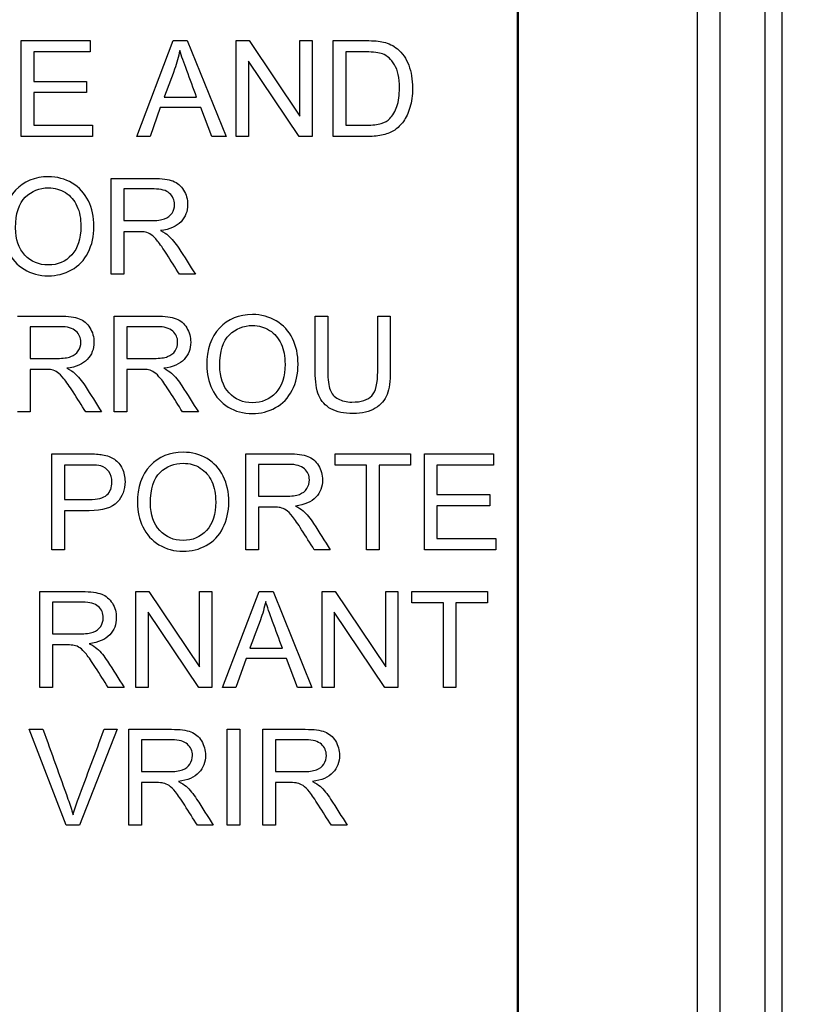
# Model space of a CAD drawing. Header units: inches. Extents: x 1 to 240, y -1 to 159.
# Tile 42 of 108: x 78.982 to 79.79, y 86.818 to 87.812. Entities that reach past the tile are written whole.
import ezdxf
from ezdxf.enums import TextEntityAlignment as Align
from ezdxf.lldxf.tags import DXFTag

# ---------------------------------------------------------------- set-up
doc = ezdxf.new("R2010")
doc.units = ezdxf.units.IN
doc.header["$MEASUREMENT"] = 0
for name, color, linetype in [('COM70219', 7, 'Continuous'), ('Default', 7, 'Continuous'), ('LAB20180', 7, 'Continuous')]:
    doc.layers.add(name, color=color, linetype=linetype)
doc.styles.add('SEACAD_Times_New_Roman', font='times.ttf')
tags = doc.linetypes.add('HIDDEN2', pattern=[0.1875, 0.125, -0.0625]).pattern_tags.tags
tags[6:7] = [DXFTag(74, 4), DXFTag(75, 0), DXFTag(340, '0'), DXFTag(46, 0.0), DXFTag(50, 0.0), DXFTag(44, 0.0), DXFTag(45, 0.0)]
tags[4:5] = [DXFTag(74, 4), DXFTag(75, 0), DXFTag(340, '0'), DXFTag(46, 0.0), DXFTag(50, 0.0), DXFTag(44, 0.0), DXFTag(45, 0.0)]
doc.dimstyles.new('HAMMOND_(STH_-_240x160)', dxfattribs={"dimtxt": 1, "dimasz": 1.25, "dimexe": 0.5, "dimexo": 0.5, "dimgap": 0.25, "dimtad": 0, "dimtih": 1, "dimtoh": 1, "dimzin": 0, "dimdsep": 46, "dimtxsty": 'SEACAD_Times_New_Roman', "dimblk1": '_SE_FILLED', "dimblk2": '_SE_FILLED', "dimsah": 1, "dimcen": 0.5, "dimadec": 0, "dimazin": 0, "dimtfac": 0.8, "dimtofl": 0, "dimtmove": 0, "dimatfit": 3, "dimfxl": 1, "dimtolj": 1, "dimtzin": 0, "dimarcsym": 0})

# ---------------------------------------------------------------- blocks, each defined once
blk = doc.blocks.new('SE')
at = {"layer": 'COM70219', "color": 7, "linetype": 'HIDDEN2'}
for p, q in [((79.48479, 63.60299), (79.48479, 102.47299)), ((79.48579, 63.60299), (79.48579, 102.47299)), ((79.73479, 63.60299), (79.73479, 102.47299))]:
    blk.add_line(p, q, dxfattribs=at)
at = {"layer": 'LAB20180', "color": 7, "linetype": 'Continuous'}
for p, q in [((79.75179, 85.03799), (79.75179, 88.78799)), ((79.66629, 85.22596), (79.66629, 88.60003)), ((79.68929, 85.22596), (79.68929, 88.60003)), ((78.98374, 87.69378), (78.98374, 87.79056)), ((78.98374, 87.79056), (79.05348, 87.79056)), ((79.05348, 87.79056), (79.05348, 87.77922)), ((79.10048, 87.69378), (79.13738, 87.79056)), ((79.13738, 87.79056), (79.15148, 87.79056)), ((79.15148, 87.79056), (79.19076, 87.69378)), ((79.20093, 87.69378), (79.20093, 87.79056)), ((79.20093, 87.79056), (79.21407, 87.79056)), ((79.21407, 87.79056), (79.2652, 87.71445)), ((79.2652, 87.71445), (79.2652, 87.79056)), ((79.2652, 87.79056), (79.2775, 87.79056)), ((79.2775, 87.79056), (79.2775, 87.69378)), ((79.29881, 87.69378), (79.29881, 87.79056)), ((79.05348, 87.77922), (78.99649, 87.77922)), ((78.99649, 87.77922), (78.99649, 87.74941)), ((79.31156, 87.77922), (79.31156, 87.70517)), ((79.26436, 87.69378), (79.21317, 87.76989)), ((79.21317, 87.76989), (79.21317, 87.69378)), ((78.99649, 87.74941), (79.04987, 87.74941)), ((79.04987, 87.74941), (79.04987, 87.73808)), ((79.04987, 87.73808), (78.99649, 87.73808)), ((78.99649, 87.73808), (78.99649, 87.70517)), ((79.12817, 87.73357), (79.16095, 87.73357)), ((79.12431, 87.72308), (79.11394, 87.69378)), ((79.16507, 87.72308), (79.12431, 87.72308)), ((79.17614, 87.69378), (79.16507, 87.72308)), ((78.99649, 87.70517), (79.0558, 87.70517)), ((79.0558, 87.70517), (79.0558, 87.69378)), ((79.0558, 87.69378), (78.98374, 87.69378)), ((79.11394, 87.69378), (79.10048, 87.69378)), ((79.19076, 87.69378), (79.17614, 87.69378)), ((79.21317, 87.69378), (79.20093, 87.69378)), ((79.2775, 87.69378), (79.26436, 87.69378)), ((79.0746, 87.55476), (79.0746, 87.65154)), ((79.08735, 87.64085), (79.08735, 87.60885)), ((79.08735, 87.59771), (79.08735, 87.55476)), ((79.08735, 87.55476), (79.0746, 87.55476)), ((79.15966, 87.55476), (79.14363, 87.55476)), ((79.07772, 87.41574), (79.07772, 87.51252)), ((79.28055, 87.51252), (79.2933, 87.51252)), ((79.34372, 87.51252), (79.35641, 87.51252)), ((78.99279, 87.50183), (78.99279, 87.46977)), ((79.09047, 87.50183), (79.09047, 87.46977)), ((78.99279, 87.45869), (78.99279, 87.41574)), ((79.09047, 87.45869), (79.09047, 87.41574)), ((78.99279, 87.41574), (78.98004, 87.41574)), ((79.0651, 87.41574), (79.04907, 87.41574)), ((79.09047, 87.41574), (79.07772, 87.41574)), ((79.16278, 87.41574), (79.14675, 87.41574)), ((79.01484, 87.27672), (79.01484, 87.3735)), ((79.21066, 87.27672), (79.21066, 87.3735)), ((79.30061, 87.36211), (79.30061, 87.3735)), ((79.30061, 87.3735), (79.37692, 87.3735)), ((79.37692, 87.3735), (79.37692, 87.36211)), ((79.39083, 87.27672), (79.39083, 87.3735)), ((79.39083, 87.3735), (79.46056, 87.3735)), ((79.46056, 87.3735), (79.46056, 87.36211)), ((79.02759, 87.36211), (79.02759, 87.32733)), ((79.22341, 87.36281), (79.22341, 87.33075)), ((79.33242, 87.36211), (79.30061, 87.36211)), ((79.33242, 87.27672), (79.33242, 87.36211)), ((79.37692, 87.36211), (79.34517, 87.36211)), ((79.34517, 87.36211), (79.34517, 87.27672)), ((79.46056, 87.36211), (79.40351, 87.36211)), ((79.40351, 87.36211), (79.40351, 87.33236)), ((79.40351, 87.33236), (79.45689, 87.33236)), ((79.45689, 87.33236), (79.45689, 87.32102)), ((79.02759, 87.316), (79.02759, 87.27672)), ((79.22341, 87.31961), (79.22341, 87.27672)), ((79.45689, 87.32102), (79.40351, 87.32102)), ((79.40351, 87.32102), (79.40351, 87.28806)), ((79.40351, 87.28806), (79.46281, 87.28806)), ((79.46281, 87.28806), (79.46281, 87.27672)), ((79.02759, 87.27672), (79.01484, 87.27672)), ((79.22341, 87.27672), (79.21066, 87.27672)), ((79.29572, 87.27672), (79.27969, 87.27672)), ((79.34517, 87.27672), (79.33242, 87.27672)), ((79.46281, 87.27672), (79.39083, 87.27672)), ((79.00267, 87.1377), (79.00267, 87.23442)), ((79.09965, 87.1377), (79.09965, 87.23442)), ((79.09965, 87.23442), (79.11278, 87.23442)), ((79.11278, 87.23442), (79.16391, 87.15837)), ((79.16391, 87.15837), (79.16391, 87.23442)), ((79.16391, 87.23442), (79.17621, 87.23442)), ((79.17621, 87.23442), (79.17621, 87.1377)), ((79.18703, 87.1377), (79.22399, 87.23442)), ((79.22399, 87.23442), (79.23809, 87.23442)), ((79.23809, 87.23442), (79.2773, 87.1377)), ((79.28748, 87.1377), (79.28748, 87.23442)), ((79.28748, 87.23442), (79.30061, 87.23442)), ((79.30061, 87.23442), (79.3518, 87.15837)), ((79.3518, 87.15837), (79.3518, 87.23442)), ((79.3518, 87.23442), (79.36404, 87.23442)), ((79.36404, 87.23442), (79.36404, 87.1377)), ((79.37814, 87.22309), (79.37814, 87.23442)), ((79.37814, 87.23442), (79.45444, 87.23442)), ((79.45444, 87.23442), (79.45444, 87.22309)), ((79.01536, 87.2238), (79.01536, 87.19173)), ((79.40995, 87.22309), (79.37814, 87.22309)), ((79.40995, 87.1377), (79.40995, 87.22309)), ((79.45444, 87.22309), (79.42263, 87.22309)), ((79.42263, 87.22309), (79.42263, 87.1377)), ((79.16307, 87.1377), (79.11195, 87.21375)), ((79.11195, 87.21375), (79.11195, 87.1377)), ((79.3509, 87.1377), (79.29978, 87.21375)), ((79.29978, 87.21375), (79.29978, 87.1377)), ((79.01536, 87.18059), (79.01536, 87.1377)), ((79.21478, 87.17743), (79.24755, 87.17743)), ((79.21092, 87.167), (79.20048, 87.1377)), ((79.25168, 87.167), (79.21092, 87.167)), ((79.26275, 87.1377), (79.25168, 87.167)), ((79.01536, 87.1377), (79.00267, 87.1377)), ((79.08773, 87.1377), (79.0717, 87.1377)), ((79.11195, 87.1377), (79.09965, 87.1377)), ((79.17621, 87.1377), (79.16307, 87.1377)), ((79.20048, 87.1377), (79.18703, 87.1377)), ((79.2773, 87.1377), (79.26275, 87.1377)), ((79.29978, 87.1377), (79.28748, 87.1377)), ((79.36404, 87.1377), (79.3509, 87.1377)), ((79.42263, 87.1377), (79.40995, 87.1377)), ((79.0294, 86.99862), (78.99205, 87.0954)), ((78.99205, 87.0954), (79.00589, 87.0954)), ((79.08072, 87.0954), (79.04279, 86.99862)), ((79.06764, 87.0954), (79.08072, 87.0954)), ((79.09263, 86.99862), (79.09263, 87.0954)), ((79.19192, 86.99862), (79.19192, 87.0954)), ((79.19192, 87.0954), (79.20467, 87.0954)), ((79.20467, 87.0954), (79.20467, 86.99862)), ((79.22779, 86.99862), (79.22779, 87.0954)), ((79.10538, 87.08471), (79.10538, 87.05271)), ((79.24054, 87.08471), (79.24054, 87.05271)), ((79.10538, 87.04157), (79.10538, 86.99862)), ((79.24054, 87.04157), (79.24054, 86.99862)), ((79.04279, 86.99862), (79.0294, 86.99862)), ((79.10538, 86.99862), (79.09263, 86.99862)), ((79.17769, 86.99862), (79.16172, 86.99862)), ((79.20467, 86.99862), (79.19192, 86.99862)), ((79.24054, 86.99862), (79.22779, 86.99862)), ((79.31285, 86.99862), (79.29688, 86.99862))]:
    blk.add_line(p, q, dxfattribs=at)
for points, knots in [([(79.29881, 87.79056), (79.30991, 87.79056), (79.321, 87.79056), (79.3321, 87.79056), (79.33963, 87.79056), (79.34543, 87.79011), (79.34936, 87.78914), (79.35488, 87.78778), (79.35966, 87.78553), (79.36352, 87.78225), (79.36864, 87.7779), (79.37247, 87.7724), (79.37498, 87.7657), (79.37752, 87.75895), (79.37878, 87.75128), (79.37878, 87.73531), (79.37795, 87.72881), (79.37447, 87.71747), (79.37228, 87.71277), (79.36958, 87.70904), (79.36689, 87.70533), (79.36397, 87.70241), (79.36082, 87.70028), (79.35762, 87.69813), (79.35374, 87.69655), (79.34923, 87.69545), (79.34471, 87.69435), (79.33957, 87.69378), (79.33371, 87.69378), (79.32208, 87.69378), (79.31044, 87.69378), (79.29881, 87.69378)], [0, 0, 0, 0, 0.150362, 0.150362, 0.150362, 0.228732, 0.228732, 0.228732, 0.30053, 0.30053, 0.30053, 0.39246, 0.39246, 0.39246, 0.489923, 0.489923, 0.574196, 0.574196, 0.658468, 0.658468, 0.658468, 0.714694, 0.714694, 0.714694, 0.771703, 0.771703, 0.771703, 0.84238, 0.84238, 0.84238, 1, 1, 1, 1]), ([(79.14401, 87.78058), (79.14266, 87.77427), (79.14092, 87.76808), (79.13873, 87.7619), (79.13537, 87.7524), (79.13169, 87.74301), (79.12817, 87.73357)], [0, 0, 0, 0, 0.391075, 0.391075, 0.391075, 1, 1, 1, 1]), ([(79.16095, 87.73357), (79.15764, 87.7425), (79.15434, 87.75143), (79.15103, 87.76036), (79.14802, 87.76848), (79.14569, 87.77523), (79.14401, 87.78058)], [0, 0, 0, 0, 0.571633, 0.571633, 0.571633, 1, 1, 1, 1]), ([(79.31156, 87.70517), (79.31845, 87.70517), (79.32534, 87.70517), (79.33223, 87.70517), (79.3386, 87.70517), (79.34363, 87.70575), (79.34723, 87.70691), (79.3509, 87.70809), (79.3538, 87.70975), (79.35592, 87.71194), (79.35894, 87.71504), (79.36133, 87.71908), (79.36307, 87.72423), (79.36478, 87.72931), (79.36558, 87.73557), (79.36558, 87.75302), (79.36397, 87.76081), (79.36063, 87.76628), (79.35731, 87.77171), (79.35328, 87.77536), (79.34846, 87.77723), (79.34505, 87.77854), (79.33951, 87.77916), (79.33191, 87.77922), (79.32512, 87.77928), (79.31834, 87.77922), (79.31156, 87.77922)], [0, 0, 0, 0, 0.131501, 0.131501, 0.131501, 0.227945, 0.227945, 0.227945, 0.292461, 0.292461, 0.292461, 0.383719, 0.383719, 0.383719, 0.499081, 0.499081, 0.657957, 0.657957, 0.657957, 0.764025, 0.764025, 0.764025, 0.870547, 0.870547, 0.870547, 1, 1, 1, 1]), ([(78.96513, 87.60183), (78.96513, 87.61786), (78.96945, 87.63042), (78.97801, 87.6395), (78.98661, 87.64861), (78.99771, 87.65308), (79.0113, 87.65315), (79.02019, 87.65319), (79.02824, 87.65096), (79.04253, 87.64246), (79.048, 87.63647), (79.05547, 87.62128), (79.05734, 87.61265), (79.05734, 87.59314), (79.05535, 87.58438), (79.04749, 87.56892), (79.04189, 87.56307), (79.03468, 87.55914), (79.02739, 87.55517), (79.01961, 87.55315), (79.00216, 87.55315), (78.99404, 87.55534), (78.9869, 87.55972), (78.97972, 87.56411), (78.97434, 87.57015), (78.967, 87.58534), (78.96513, 87.59339), (78.96513, 87.60183)], [0, 0, 0, 0, 0.13347, 0.13347, 0.13347, 0.254653, 0.254653, 0.254653, 0.33796, 0.33796, 0.421266, 0.421266, 0.504572, 0.504572, 0.589544, 0.589544, 0.674517, 0.674517, 0.674517, 0.75295, 0.75295, 0.838021, 0.838021, 0.838021, 0.91901, 0.91901, 1, 1, 1, 1]), ([(79.0746, 87.65154), (79.08887, 87.65154), (79.10315, 87.65154), (79.11742, 87.65154), (79.12605, 87.65154), (79.13255, 87.65064), (79.14157, 87.64716), (79.14511, 87.64413), (79.14781, 87.63969), (79.15049, 87.6353), (79.15187, 87.63042), (79.15187, 87.61825), (79.14961, 87.61252), (79.14517, 87.60782), (79.1407, 87.60308), (79.1339, 87.60009), (79.12457, 87.5988)], [0, 0, 0, 0, 0.318493, 0.318493, 0.318493, 0.446224, 0.446224, 0.573954, 0.573954, 0.573954, 0.684812, 0.684812, 0.829469, 0.829469, 0.829469, 1, 1, 1, 1]), ([(78.97827, 87.60157), (78.97827, 87.58992), (78.98142, 87.58077), (78.99392, 87.56738), (79.00171, 87.56403), (79.01117, 87.5641), (79.02077, 87.56416), (79.02869, 87.56744), (79.04105, 87.58097), (79.04414, 87.5905), (79.04414, 87.61078), (79.04285, 87.61767), (79.04021, 87.62353), (79.03756, 87.62941), (79.03365, 87.6339), (79.02347, 87.64034), (79.01774, 87.64194), (79.01137, 87.64201), (79.00235, 87.6421), (78.99456, 87.63885), (78.98806, 87.63267), (78.98152, 87.62646), (78.97827, 87.61612), (78.97827, 87.60157)], [0, 0, 0, 0, 0.121846, 0.121846, 0.243693, 0.243693, 0.243693, 0.37378, 0.37378, 0.503868, 0.503868, 0.585005, 0.585005, 0.585005, 0.663786, 0.663786, 0.742568, 0.742568, 0.742568, 0.854519, 0.854519, 0.854519, 1, 1, 1, 1]), ([(79.08735, 87.60885), (79.09651, 87.60885), (79.10568, 87.60885), (79.11484, 87.60885), (79.1207, 87.60885), (79.12527, 87.60943), (79.12856, 87.61065), (79.13182, 87.61187), (79.13435, 87.61374), (79.13609, 87.61645), (79.1378, 87.6191), (79.13867, 87.62198), (79.13867, 87.62971), (79.13699, 87.63345), (79.13371, 87.63641), (79.13039, 87.6394), (79.12508, 87.64085), (79.11793, 87.64085), (79.10774, 87.64085), (79.09754, 87.64085), (79.08735, 87.64085)], [0, 0, 0, 0, 0.228533, 0.228533, 0.228533, 0.344075, 0.344075, 0.344075, 0.424516, 0.424516, 0.424516, 0.498851, 0.498851, 0.60656, 0.60656, 0.60656, 0.745734, 0.745734, 0.745734, 1, 1, 1, 1]), ([(79.14363, 87.55476), (79.13938, 87.56148), (79.13513, 87.5682), (79.13088, 87.57491), (79.12719, 87.58074), (79.12405, 87.58515), (79.1216, 87.58824), (79.11918, 87.5913), (79.11703, 87.59346), (79.1151, 87.59468), (79.11321, 87.59588), (79.1113, 87.59674), (79.10931, 87.59726), (79.10785, 87.59763), (79.10544, 87.59771), (79.10216, 87.59771), (79.09722, 87.59771), (79.09228, 87.59771), (79.08735, 87.59771)], [0, 0, 0, 0, 0.307176, 0.307176, 0.307176, 0.516403, 0.516403, 0.516403, 0.634791, 0.634791, 0.634791, 0.716811, 0.716811, 0.716811, 0.809183, 0.809183, 0.809183, 1, 1, 1, 1]), ([(79.12457, 87.5988), (79.12798, 87.59719), (79.13055, 87.59558), (79.13229, 87.59397), (79.13601, 87.59054), (79.13957, 87.58625), (79.14292, 87.58109), (79.14859, 87.57237), (79.15408, 87.56354), (79.15966, 87.55476)], [0, 0, 0, 0, 0.160192, 0.160192, 0.160192, 0.45337, 0.45337, 0.45337, 1, 1, 1, 1]), ([(79.17109, 87.46281), (79.17109, 87.47884), (79.1754, 87.4914), (79.18397, 87.50048), (79.19256, 87.50959), (79.20367, 87.51407), (79.22614, 87.51407), (79.23419, 87.51194), (79.24849, 87.50344), (79.25396, 87.49745), (79.26143, 87.48226), (79.2633, 87.47363), (79.2633, 87.45412), (79.2613, 87.44536), (79.25345, 87.42991), (79.24784, 87.42405), (79.24063, 87.42012), (79.23334, 87.41615), (79.22556, 87.41413), (79.20811, 87.41413), (79.2, 87.41632), (79.18571, 87.42508), (79.1803, 87.43107), (79.17663, 87.43873), (79.17301, 87.44629), (79.17109, 87.45431), (79.17109, 87.46281)], [0, 0, 0, 0, 0.133484, 0.133484, 0.133484, 0.259404, 0.259404, 0.34176, 0.34176, 0.424116, 0.424116, 0.506471, 0.506471, 0.590474, 0.590474, 0.674477, 0.674477, 0.674477, 0.751468, 0.751468, 0.834975, 0.834975, 0.918481, 0.918481, 0.918481, 1, 1, 1, 1]), ([(78.98004, 87.51252), (78.99431, 87.51252), (79.00859, 87.51252), (79.02286, 87.51252), (79.03149, 87.51252), (79.03799, 87.51162), (79.04701, 87.50814), (79.05061, 87.50505), (79.05325, 87.50067), (79.05591, 87.49627), (79.05731, 87.4914), (79.05731, 87.47923), (79.05506, 87.47344), (79.04617, 87.46403), (79.03934, 87.46107), (79.03001, 87.45978)], [0, 0, 0, 0, 0.318429, 0.318429, 0.318429, 0.446133, 0.446133, 0.573836, 0.573836, 0.573836, 0.691895, 0.691895, 0.845948, 0.845948, 1, 1, 1, 1]), ([(79.07772, 87.51252), (79.09199, 87.51252), (79.10627, 87.51252), (79.12054, 87.51252), (79.12917, 87.51252), (79.13567, 87.51162), (79.14469, 87.50814), (79.14823, 87.50505), (79.15364, 87.49629), (79.15493, 87.4914), (79.15493, 87.47923), (79.15274, 87.47344), (79.14385, 87.46403), (79.13703, 87.46107), (79.12769, 87.45978)], [0, 0, 0, 0, 0.318523, 0.318523, 0.318523, 0.440004, 0.440004, 0.561484, 0.561484, 0.682965, 0.682965, 0.841483, 0.841483, 1, 1, 1, 1]), ([(79.35641, 87.51252), (79.35641, 87.49389), (79.35641, 87.47526), (79.35641, 87.45663), (79.35641, 87.44691), (79.35531, 87.43918), (79.35093, 87.42772), (79.34701, 87.42308), (79.34128, 87.41954), (79.33552, 87.41598), (79.32801, 87.41413), (79.30972, 87.41413), (79.30232, 87.41568), (79.29652, 87.41883), (79.29081, 87.42195), (79.28674, 87.42643), (79.28429, 87.43235), (79.28183, 87.4383), (79.28055, 87.44633), (79.28055, 87.45663), (79.28055, 87.47526), (79.28055, 87.49389), (79.28055, 87.51252)], [0, 0, 0, 0, 0.229376, 0.229376, 0.229376, 0.315863, 0.315863, 0.402349, 0.402349, 0.402349, 0.498934, 0.498934, 0.592836, 0.592836, 0.592836, 0.669213, 0.669213, 0.669213, 0.770641, 0.770641, 0.770641, 1, 1, 1, 1]), ([(79.35641, 87.51252), (79.35641, 87.49389), (79.35641, 87.47526), (79.35641, 87.45663), (79.35641, 87.44691), (79.35531, 87.43918), (79.35093, 87.42772), (79.34701, 87.42308), (79.34128, 87.41954), (79.33552, 87.41598), (79.32801, 87.41413), (79.30972, 87.41413), (79.30232, 87.41568), (79.29652, 87.41883), (79.29081, 87.42195), (79.28674, 87.42643), (79.28429, 87.43235), (79.28183, 87.4383), (79.28055, 87.44633), (79.28055, 87.45663), (79.28055, 87.47526), (79.28055, 87.49389), (79.28055, 87.51252)], [0, 0, 0, 0, 0.229376, 0.229376, 0.229376, 0.315863, 0.315863, 0.402349, 0.402349, 0.402349, 0.498934, 0.498934, 0.592836, 0.592836, 0.592836, 0.669213, 0.669213, 0.669213, 0.770641, 0.770641, 0.770641, 1, 1, 1, 1]), ([(79.2933, 87.51252), (79.2933, 87.49391), (79.2933, 87.4753), (79.2933, 87.45669), (79.2933, 87.44832), (79.29408, 87.44214), (79.29717, 87.43416), (79.29987, 87.43107), (79.30747, 87.42682), (79.31211, 87.42572), (79.32705, 87.42572), (79.33374, 87.42785), (79.34173, 87.43635), (79.34372, 87.44459), (79.34372, 87.45669), (79.34372, 87.4753), (79.34372, 87.49391), (79.34372, 87.51252)], [0, 0, 0, 0, 0.272429, 0.272429, 0.272429, 0.342897, 0.342897, 0.413366, 0.413366, 0.483834, 0.483834, 0.605702, 0.605702, 0.727571, 0.727571, 0.727571, 1, 1, 1, 1]), ([(79.2933, 87.51252), (79.2933, 87.49391), (79.2933, 87.4753), (79.2933, 87.45669), (79.2933, 87.44832), (79.29408, 87.44214), (79.29717, 87.43416), (79.29987, 87.43107), (79.30747, 87.42682), (79.31211, 87.42572), (79.32705, 87.42572), (79.33374, 87.42785), (79.34173, 87.43635), (79.34372, 87.44459), (79.34372, 87.45669), (79.34372, 87.4753), (79.34372, 87.49391), (79.34372, 87.51252)], [0, 0, 0, 0, 0.272429, 0.272429, 0.272429, 0.342897, 0.342897, 0.413366, 0.413366, 0.483834, 0.483834, 0.605702, 0.605702, 0.727571, 0.727571, 0.727571, 1, 1, 1, 1]), ([(78.99279, 87.46977), (79.00195, 87.46977), (79.01112, 87.46977), (79.02028, 87.46977), (79.02614, 87.46977), (79.03072, 87.47041), (79.034, 87.47157), (79.0373, 87.47273), (79.03979, 87.47472), (79.04153, 87.47743), (79.04324, 87.48009), (79.04411, 87.48297), (79.04411, 87.49069), (79.04243, 87.49443), (79.03915, 87.49739), (79.03583, 87.50038), (79.03052, 87.50183), (79.02337, 87.50183), (79.01318, 87.50183), (79.00298, 87.50183), (78.99279, 87.50183)], [0, 0, 0, 0, 0.228451, 0.228451, 0.228451, 0.343902, 0.343902, 0.343902, 0.424724, 0.424724, 0.424724, 0.499032, 0.499032, 0.606702, 0.606702, 0.606702, 0.745825, 0.745825, 0.745825, 1, 1, 1, 1]), ([(79.09047, 87.46977), (79.09964, 87.46977), (79.1088, 87.46977), (79.11797, 87.46977), (79.12376, 87.46977), (79.1284, 87.47041), (79.13168, 87.47157), (79.13499, 87.47273), (79.13748, 87.47472), (79.13922, 87.47743), (79.14092, 87.48009), (79.14179, 87.48297), (79.14179, 87.49069), (79.14012, 87.49443), (79.13677, 87.49739), (79.13346, 87.50032), (79.1282, 87.50183), (79.12106, 87.50183), (79.11086, 87.50183), (79.10067, 87.50183), (79.09047, 87.50183)], [0, 0, 0, 0, 0.228517, 0.228517, 0.228517, 0.343997, 0.343997, 0.343997, 0.424842, 0.424842, 0.424842, 0.499299, 0.499299, 0.607186, 0.607186, 0.607186, 0.745838, 0.745838, 0.745838, 1, 1, 1, 1]), ([(79.18429, 87.46255), (79.18429, 87.4509), (79.18738, 87.44175), (79.19987, 87.42836), (79.20773, 87.42501), (79.22672, 87.42501), (79.23464, 87.42843), (79.24083, 87.43519), (79.24697, 87.44191), (79.25016, 87.45148), (79.25016, 87.47176), (79.24881, 87.47865), (79.24353, 87.49037), (79.2396, 87.49488), (79.22943, 87.50132), (79.2237, 87.50293), (79.21732, 87.50299), (79.20831, 87.50308), (79.20052, 87.49984), (79.19401, 87.49365), (79.18748, 87.48744), (79.18429, 87.47704), (79.18429, 87.46255)], [0, 0, 0, 0, 0.118885, 0.118885, 0.237771, 0.237771, 0.359099, 0.359099, 0.359099, 0.491542, 0.491542, 0.575263, 0.575263, 0.658983, 0.658983, 0.742704, 0.742704, 0.742704, 0.85464, 0.85464, 0.85464, 1, 1, 1, 1]), ([(79.04907, 87.41574), (79.04482, 87.42246), (79.04057, 87.42918), (79.03632, 87.4359), (79.03263, 87.44172), (79.02949, 87.44613), (79.02705, 87.44922), (79.02462, 87.45228), (79.02247, 87.45444), (79.02054, 87.45566), (79.01866, 87.45686), (79.01674, 87.45772), (79.01475, 87.45824), (79.0133, 87.45861), (79.01095, 87.45863), (79.0076, 87.45869), (79.00266, 87.45878), (78.99773, 87.45869), (78.99279, 87.45869)], [0, 0, 0, 0, 0.307183, 0.307183, 0.307183, 0.516416, 0.516416, 0.516416, 0.634807, 0.634807, 0.634807, 0.71683, 0.71683, 0.71683, 0.809234, 0.809234, 0.809234, 1, 1, 1, 1]), ([(79.03001, 87.45978), (79.03342, 87.45817), (79.036, 87.45657), (79.03773, 87.45496), (79.04145, 87.45152), (79.04501, 87.44723), (79.04836, 87.44208), (79.05403, 87.43336), (79.05952, 87.42452), (79.0651, 87.41574)], [0, 0, 0, 0, 0.160192, 0.160192, 0.160192, 0.45337, 0.45337, 0.45337, 1, 1, 1, 1]), ([(79.14675, 87.41574), (79.1425, 87.42246), (79.13825, 87.42918), (79.134, 87.4359), (79.13031, 87.44172), (79.12717, 87.44613), (79.12473, 87.44922), (79.12231, 87.45228), (79.12016, 87.45444), (79.11822, 87.45566), (79.11634, 87.45686), (79.11442, 87.45772), (79.11243, 87.45824), (79.11098, 87.45861), (79.10856, 87.45863), (79.10528, 87.45869), (79.10035, 87.45879), (79.09541, 87.45869), (79.09047, 87.45869)], [0, 0, 0, 0, 0.307184, 0.307184, 0.307184, 0.516417, 0.516417, 0.516417, 0.634808, 0.634808, 0.634808, 0.716831, 0.716831, 0.716831, 0.809233, 0.809233, 0.809233, 1, 1, 1, 1]), ([(79.12769, 87.45978), (79.1311, 87.45817), (79.13368, 87.45657), (79.13542, 87.45496), (79.13913, 87.45152), (79.14269, 87.44723), (79.14604, 87.44208), (79.15171, 87.43336), (79.1572, 87.42452), (79.16278, 87.41574)], [0, 0, 0, 0, 0.160192, 0.160192, 0.160192, 0.45337, 0.45337, 0.45337, 1, 1, 1, 1]), ([(79.10119, 87.32379), (79.10119, 87.33983), (79.10551, 87.35238), (79.11407, 87.36146), (79.12263, 87.37054), (79.13377, 87.37505), (79.15625, 87.37505), (79.1643, 87.37292), (79.17144, 87.36867), (79.17862, 87.36441), (79.18406, 87.35844), (79.1878, 87.35084), (79.19156, 87.34319), (79.1934, 87.33455), (79.1934, 87.3151), (79.1914, 87.30634), (79.18355, 87.29089), (79.17795, 87.28503), (79.17073, 87.28104), (79.1635, 87.27703), (79.15567, 87.27511), (79.13822, 87.27511), (79.1301, 87.2773), (79.11581, 87.28606), (79.1104, 87.29205), (79.10306, 87.30724), (79.10119, 87.31529), (79.10119, 87.32379)], [0, 0, 0, 0, 0.133466, 0.133466, 0.133466, 0.25657, 0.25657, 0.337083, 0.337083, 0.337083, 0.417379, 0.417379, 0.417379, 0.502333, 0.502333, 0.58842, 0.58842, 0.674507, 0.674507, 0.674507, 0.751024, 0.751024, 0.834016, 0.834016, 0.917008, 0.917008, 1, 1, 1, 1]), ([(79.01484, 87.3735), (79.02701, 87.3735), (79.03918, 87.3735), (79.05135, 87.3735), (79.05779, 87.3735), (79.06269, 87.37312), (79.06603, 87.37254), (79.07079, 87.37171), (79.07479, 87.37022), (79.07801, 87.36803), (79.08126, 87.36582), (79.08381, 87.36269), (79.08574, 87.35869), (79.08771, 87.35462), (79.0887, 87.35026), (79.0887, 87.33719), (79.08606, 87.33023), (79.08084, 87.32457), (79.07557, 87.31883), (79.0661, 87.316), (79.05245, 87.316), (79.04416, 87.316), (79.03588, 87.316), (79.02759, 87.316)], [0, 0, 0, 0, 0.216958, 0.216958, 0.216958, 0.304485, 0.304485, 0.304485, 0.381107, 0.381107, 0.381107, 0.453971, 0.453971, 0.453971, 0.533155, 0.533155, 0.671192, 0.671192, 0.671192, 0.852298, 0.852298, 0.852298, 1, 1, 1, 1]), ([(79.21066, 87.3735), (79.22493, 87.3735), (79.2392, 87.3735), (79.25348, 87.3735), (79.26211, 87.3735), (79.26861, 87.3726), (79.27762, 87.36912), (79.28123, 87.36603), (79.28387, 87.36166), (79.28653, 87.35725), (79.28793, 87.35238), (79.28793, 87.34021), (79.28567, 87.33442), (79.27679, 87.32502), (79.26996, 87.32199), (79.26063, 87.32077)], [0, 0, 0, 0, 0.318407, 0.318407, 0.318407, 0.446102, 0.446102, 0.573796, 0.573796, 0.573796, 0.691866, 0.691866, 0.845933, 0.845933, 1, 1, 1, 1]), ([(79.02759, 87.32733), (79.03594, 87.32733), (79.04429, 87.32733), (79.05264, 87.32733), (79.06095, 87.32733), (79.06681, 87.32888), (79.07376, 87.33506), (79.0755, 87.33944), (79.0755, 87.3491), (79.07447, 87.35258), (79.07247, 87.35547), (79.07046, 87.3584), (79.06771, 87.3603), (79.06436, 87.36127), (79.06218, 87.3619), (79.05818, 87.36211), (79.05238, 87.36211), (79.04412, 87.36211), (79.03586, 87.36211), (79.02759, 87.36211)], [0, 0, 0, 0, 0.215503, 0.215503, 0.215503, 0.355035, 0.355035, 0.494567, 0.494567, 0.595608, 0.595608, 0.595608, 0.683176, 0.683176, 0.683176, 0.786692, 0.786692, 0.786692, 1, 1, 1, 1]), ([(79.11433, 87.32354), (79.11433, 87.31188), (79.11748, 87.30274), (79.12998, 87.28934), (79.13777, 87.286), (79.15683, 87.286), (79.16475, 87.28941), (79.17093, 87.29617), (79.17708, 87.3029), (79.1802, 87.31246), (79.1802, 87.33274), (79.17891, 87.33957), (79.17627, 87.34549), (79.17368, 87.35131), (79.1697, 87.35586), (79.15953, 87.3623), (79.1538, 87.36391), (79.13841, 87.36391), (79.13062, 87.36082), (79.12412, 87.35464), (79.11758, 87.34842), (79.11433, 87.33802), (79.11433, 87.32354)], [0, 0, 0, 0, 0.119214, 0.119214, 0.238429, 0.238429, 0.359265, 0.359265, 0.359265, 0.497707, 0.497707, 0.585219, 0.585219, 0.585219, 0.6641, 0.6641, 0.74298, 0.74298, 0.854529, 0.854529, 0.854529, 1, 1, 1, 1]), ([(79.22341, 87.33075), (79.23257, 87.33075), (79.24174, 87.33075), (79.2509, 87.33075), (79.25676, 87.33075), (79.26133, 87.33133), (79.2679, 87.33377), (79.27041, 87.33571), (79.27215, 87.33835), (79.27392, 87.34103), (79.27473, 87.34395), (79.27473, 87.35161), (79.27305, 87.35541), (79.26977, 87.35837), (79.26645, 87.36137), (79.26114, 87.36281), (79.25399, 87.36281), (79.2438, 87.36281), (79.2336, 87.36281), (79.22341, 87.36281)], [0, 0, 0, 0, 0.228426, 0.228426, 0.228426, 0.326342, 0.326342, 0.424258, 0.424258, 0.424258, 0.4994, 0.4994, 0.606745, 0.606745, 0.606745, 0.745853, 0.745853, 0.745853, 1, 1, 1, 1]), ([(79.27969, 87.27672), (79.27544, 87.28344), (79.27119, 87.29016), (79.26694, 87.29688), (79.26325, 87.3027), (79.26011, 87.30712), (79.25766, 87.31021), (79.25527, 87.31323), (79.25309, 87.31542), (79.25116, 87.31665), (79.2493, 87.31782), (79.24736, 87.31871), (79.24536, 87.31916), (79.24389, 87.31949), (79.24157, 87.31961), (79.23822, 87.31961), (79.23328, 87.31961), (79.22834, 87.31961), (79.22341, 87.31961)], [0, 0, 0, 0, 0.307271, 0.307271, 0.307271, 0.516564, 0.516564, 0.516564, 0.634983, 0.634983, 0.634983, 0.716758, 0.716758, 0.716758, 0.809177, 0.809177, 0.809177, 1, 1, 1, 1]), ([(79.26063, 87.32077), (79.26404, 87.31916), (79.26661, 87.31748), (79.26835, 87.31594), (79.27213, 87.31258), (79.27563, 87.30821), (79.27898, 87.30306), (79.28465, 87.29434), (79.29014, 87.2855), (79.29572, 87.27672)], [0, 0, 0, 0, 0.160112, 0.160112, 0.160112, 0.453397, 0.453397, 0.453397, 1, 1, 1, 1]), ([(79.00267, 87.23442), (79.01693, 87.23442), (79.03118, 87.23442), (79.04543, 87.23442), (79.05406, 87.23442), (79.06063, 87.23358), (79.06513, 87.23185), (79.06958, 87.23013), (79.07318, 87.22702), (79.07589, 87.22264), (79.07862, 87.21821), (79.07988, 87.21336), (79.07988, 87.20119), (79.07769, 87.1954), (79.0688, 87.186), (79.06191, 87.18297), (79.05264, 87.18175)], [0, 0, 0, 0, 0.318055, 0.318055, 0.318055, 0.466627, 0.466627, 0.466627, 0.573877, 0.573877, 0.573877, 0.69377, 0.69377, 0.846885, 0.846885, 1, 1, 1, 1]), ([(79.01536, 87.19173), (79.02452, 87.19173), (79.03369, 87.19173), (79.04285, 87.19173), (79.04871, 87.19173), (79.05335, 87.19231), (79.05992, 87.19476), (79.06243, 87.19669), (79.06417, 87.19933), (79.06592, 87.20198), (79.06674, 87.20493), (79.06674, 87.21259), (79.06507, 87.21639), (79.06172, 87.21935), (79.05844, 87.22225), (79.05316, 87.22373), (79.04601, 87.2238), (79.03579, 87.22389), (79.02557, 87.2238), (79.01536, 87.2238)], [0, 0, 0, 0, 0.228277, 0.228277, 0.228277, 0.326392, 0.326392, 0.424508, 0.424508, 0.424508, 0.498186, 0.498186, 0.607168, 0.607168, 0.607168, 0.745526, 0.745526, 0.745526, 1, 1, 1, 1]), ([(79.23062, 87.22444), (79.22927, 87.21813), (79.22746, 87.21195), (79.22534, 87.20583), (79.22203, 87.19629), (79.2183, 87.1869), (79.21478, 87.17743)], [0, 0, 0, 0, 0.389821, 0.389821, 0.389821, 1, 1, 1, 1]), ([(79.24755, 87.17743), (79.24425, 87.18636), (79.24094, 87.19529), (79.23764, 87.20422), (79.23461, 87.2124), (79.23223, 87.2191), (79.23062, 87.22444)], [0, 0, 0, 0, 0.571622, 0.571622, 0.571622, 1, 1, 1, 1]), ([(79.0717, 87.1377), (79.06743, 87.1444), (79.06316, 87.1511), (79.05889, 87.15779), (79.05518, 87.16361), (79.05213, 87.16803), (79.04968, 87.17112), (79.04726, 87.17418), (79.04511, 87.1764), (79.04318, 87.17763), (79.04132, 87.1788), (79.03931, 87.17969), (79.03738, 87.18014), (79.0359, 87.18048), (79.03352, 87.18059), (79.03023, 87.18059), (79.02527, 87.18059), (79.02032, 87.18059), (79.01536, 87.18059)], [0, 0, 0, 0, 0.306814, 0.306814, 0.306814, 0.515488, 0.515488, 0.515488, 0.634413, 0.634413, 0.634413, 0.716108, 0.716108, 0.716108, 0.808468, 0.808468, 0.808468, 1, 1, 1, 1]), ([(79.05264, 87.18175), (79.05605, 87.18007), (79.05863, 87.17846), (79.06037, 87.17692), (79.06418, 87.17353), (79.06764, 87.16919), (79.07099, 87.16404), (79.07666, 87.15532), (79.08215, 87.14648), (79.08773, 87.1377)], [0, 0, 0, 0, 0.16006, 0.16006, 0.16006, 0.453367, 0.453367, 0.453367, 1, 1, 1, 1]), ([(79.00589, 87.0954), (79.01431, 87.07194), (79.02272, 87.04848), (79.03113, 87.02502), (79.03314, 87.01942), (79.03487, 87.01414), (79.03622, 87.00918)], [0, 0, 0, 0, 0.817951, 0.817951, 0.817951, 1, 1, 1, 1]), ([(79.03622, 87.00918), (79.0377, 87.01446), (79.03944, 87.01974), (79.04144, 87.02502), (79.05029, 87.04844), (79.05891, 87.07194), (79.06764, 87.0954)], [0, 0, 0, 0, 0.181757, 0.181757, 0.181757, 1, 1, 1, 1]), ([(79.09263, 87.0954), (79.1069, 87.0954), (79.12117, 87.0954), (79.13545, 87.0954), (79.14408, 87.0954), (79.15064, 87.09457), (79.15509, 87.09283), (79.15959, 87.09107), (79.1632, 87.088), (79.16584, 87.08362), (79.16853, 87.07916), (79.1699, 87.07435), (79.1699, 87.06218), (79.16764, 87.05638), (79.15876, 87.04698), (79.15193, 87.04395), (79.14266, 87.04273)], [0, 0, 0, 0, 0.318575, 0.318575, 0.318575, 0.466703, 0.466703, 0.466703, 0.574013, 0.574013, 0.574013, 0.693867, 0.693867, 0.846933, 0.846933, 1, 1, 1, 1]), ([(79.22779, 87.0954), (79.24206, 87.0954), (79.25633, 87.0954), (79.27061, 87.0954), (79.27923, 87.0954), (79.2858, 87.09457), (79.29025, 87.09283), (79.29474, 87.09107), (79.29836, 87.088), (79.301, 87.08362), (79.30368, 87.07916), (79.30506, 87.07435), (79.30506, 87.06218), (79.3028, 87.05638), (79.29392, 87.04698), (79.28709, 87.04395), (79.27782, 87.04273)], [0, 0, 0, 0, 0.318575, 0.318575, 0.318575, 0.466703, 0.466703, 0.466703, 0.574013, 0.574013, 0.574013, 0.693867, 0.693867, 0.846933, 0.846933, 1, 1, 1, 1]), ([(79.10538, 87.05271), (79.11454, 87.05271), (79.12371, 87.05271), (79.13287, 87.05271), (79.13873, 87.05271), (79.1433, 87.05329), (79.14659, 87.05451), (79.14991, 87.05575), (79.15245, 87.05767), (79.15412, 87.06031), (79.15581, 87.06298), (79.1567, 87.06585), (79.1567, 87.07357), (79.15502, 87.07737), (79.15174, 87.08027), (79.14839, 87.08323), (79.14318, 87.08471), (79.13596, 87.08471), (79.12577, 87.08471), (79.11557, 87.08471), (79.10538, 87.08471)], [0, 0, 0, 0, 0.228536, 0.228536, 0.228536, 0.344079, 0.344079, 0.344079, 0.424532, 0.424532, 0.424532, 0.498881, 0.498881, 0.606611, 0.606611, 0.606611, 0.74578, 0.74578, 0.74578, 1, 1, 1, 1]), ([(79.24054, 87.05271), (79.2497, 87.05271), (79.25887, 87.05271), (79.26803, 87.05271), (79.27389, 87.05271), (79.27846, 87.05329), (79.28175, 87.05451), (79.28507, 87.05575), (79.28761, 87.05767), (79.28928, 87.06031), (79.29097, 87.06298), (79.29186, 87.06585), (79.29186, 87.07357), (79.29018, 87.07737), (79.2869, 87.08027), (79.28355, 87.08323), (79.27833, 87.08471), (79.27112, 87.08471), (79.26093, 87.08471), (79.25073, 87.08471), (79.24054, 87.08471)], [0, 0, 0, 0, 0.228536, 0.228536, 0.228536, 0.344079, 0.344079, 0.344079, 0.424532, 0.424532, 0.424532, 0.498881, 0.498881, 0.606611, 0.606611, 0.606611, 0.74578, 0.74578, 0.74578, 1, 1, 1, 1]), ([(79.16172, 86.99862), (79.15745, 87.00534), (79.15318, 87.01206), (79.14891, 87.01878), (79.14521, 87.02459), (79.14208, 87.02902), (79.1397, 87.03211), (79.13729, 87.03523), (79.13506, 87.03732), (79.13319, 87.03855), (79.13128, 87.0398), (79.12933, 87.04061), (79.12734, 87.04112), (79.12594, 87.04148), (79.12354, 87.04157), (79.12019, 87.04157), (79.11525, 87.04157), (79.11031, 87.04157), (79.10538, 87.04157)], [0, 0, 0, 0, 0.307391, 0.307391, 0.307391, 0.515966, 0.515966, 0.515966, 0.634269, 0.634269, 0.634269, 0.717028, 0.717028, 0.717028, 0.809332, 0.809332, 0.809332, 1, 1, 1, 1]), ([(79.14266, 87.04273), (79.14601, 87.04106), (79.14858, 87.03945), (79.15032, 87.0379), (79.15417, 87.03448), (79.15766, 87.03011), (79.16095, 87.02502), (79.1666, 87.01627), (79.17211, 87.00742), (79.17769, 86.99862)], [0, 0, 0, 0, 0.159077, 0.159077, 0.159077, 0.452408, 0.452408, 0.452408, 1, 1, 1, 1]), ([(79.29688, 86.99862), (79.29261, 87.00534), (79.28834, 87.01206), (79.28406, 87.01878), (79.28036, 87.02459), (79.27724, 87.02902), (79.27486, 87.03211), (79.27245, 87.03523), (79.27022, 87.03732), (79.26835, 87.03855), (79.26644, 87.0398), (79.26449, 87.04061), (79.26249, 87.04112), (79.2611, 87.04148), (79.25869, 87.04157), (79.25535, 87.04157), (79.25041, 87.04157), (79.24547, 87.04157), (79.24054, 87.04157)], [0, 0, 0, 0, 0.307391, 0.307391, 0.307391, 0.515966, 0.515966, 0.515966, 0.634269, 0.634269, 0.634269, 0.717028, 0.717028, 0.717028, 0.809332, 0.809332, 0.809332, 1, 1, 1, 1]), ([(79.27782, 87.04273), (79.28117, 87.04106), (79.28374, 87.03945), (79.28548, 87.0379), (79.28933, 87.03448), (79.29282, 87.03011), (79.29611, 87.02502), (79.30176, 87.01627), (79.30727, 87.00742), (79.31285, 86.99862)], [0, 0, 0, 0, 0.159077, 0.159077, 0.159077, 0.452408, 0.452408, 0.452408, 1, 1, 1, 1])]:
    blk.add_open_spline(points, degree=3, knots=knots, dxfattribs=at)
blk = doc.blocks.new('DMBLK3299')
at = {"layer": 'Default', "linetype": 'Continuous'}
for points in [[(91.40808, 102.78799), (91.19975, 104.03799), (90.99141, 102.78799)], [(91.40808, 63.28799), (90.99141, 63.28799), (91.19975, 62.03799)]]:
    blk.add_hatch(color=7, dxfattribs=at).paths.add_polyline_path(points)
at = {"layer": 'Default', "color": 7, "linetype": 'Continuous'}
for p, q in [((67.24127, 104.03799), (91.69975, 104.03799)), ((91.19975, 104.03799), (91.19975, 83.88799)), ((91.19975, 82.53799), (91.19975, 62.03799)), ((82.83647, 62.03799), (91.69975, 62.03799))]:
    blk.add_line(p, q, dxfattribs=at)
at = {"layer": 'Default', "color": 7, "linetype": 'Continuous', "style": 'SEACAD_Times_New_Roman'}
blk.add_text('42.00', height=1, dxfattribs=at).set_placement((89.49359, 83.53799), align=Align.TOP_LEFT)
blk = doc.blocks.new('_SE_FILLED')
at = {"color": 0}
blk.add_line((0, 0), (-1, 0), dxfattribs=at)
blk.add_solid([(0, 0), (-1, -0.1665), (-1, 0.1665), (0, 0)], dxfattribs=at)
blk = doc.blocks.new('DMBLK3313')
at = {"layer": 'Default', "linetype": 'Continuous'}
for points in [[(86.64821, 95.10064), (86.43988, 96.35064), (86.23155, 95.10064)], [(86.64821, 84.28799), (86.23155, 84.28799), (86.43988, 83.03799)]]:
    blk.add_hatch(color=7, dxfattribs=at).paths.add_polyline_path(points)
at = {"layer": 'Default', "color": 7, "linetype": 'Continuous'}
for p, q in [((81.59879, 96.35064), (86.93988, 96.35064)), ((86.43988, 96.35064), (86.43988, 90.54431)), ((86.43988, 89.19431), (86.43988, 83.03799)), ((78.74629, 83.03799), (86.93988, 83.03799))]:
    blk.add_line(p, q, dxfattribs=at)
at = {"layer": 'Default', "color": 7, "linetype": 'Continuous', "style": 'SEACAD_Times_New_Roman'}
blk.add_text('13.31', height=1, dxfattribs=at).set_placement((84.73372, 90.19431), align=Align.TOP_LEFT)

msp = doc.modelspace()

# ---------------------------------------------------------------- block references
at = {"layer": 'Default'}
msp.add_blockref('SE', (0, 0), dxfattribs=at)

# ---------------------------------------------------------------- dimensions: what is measured, and where the dimension line sits
at = {"layer": 'Default', "color": 7, "linetype": 'Continuous'}
for base, p1, p2, picture, middle in [((91.19975, 62.03799), (66.74127, 104.03799), (82.33647, 62.03799), 'DMBLK3299', (91.19975, 83.03799)), ((86.43988, 83.03799), (81.09879, 96.35064), (78.24629, 83.03799), 'DMBLK3313', (86.43988, 89.69431))]:
    dim = msp.add_linear_dim(base=base, p1=p1, p2=p2, angle=90, text='\\A1;<>', dimstyle='HAMMOND_(STH_-_240x160)', dxfattribs=at)
    dim.commit()
    dim.dimension.update_dxf_attribs({"geometry": picture, "text_midpoint": middle, "dimtype": 160})

doc.saveas('drawing.dxf')
